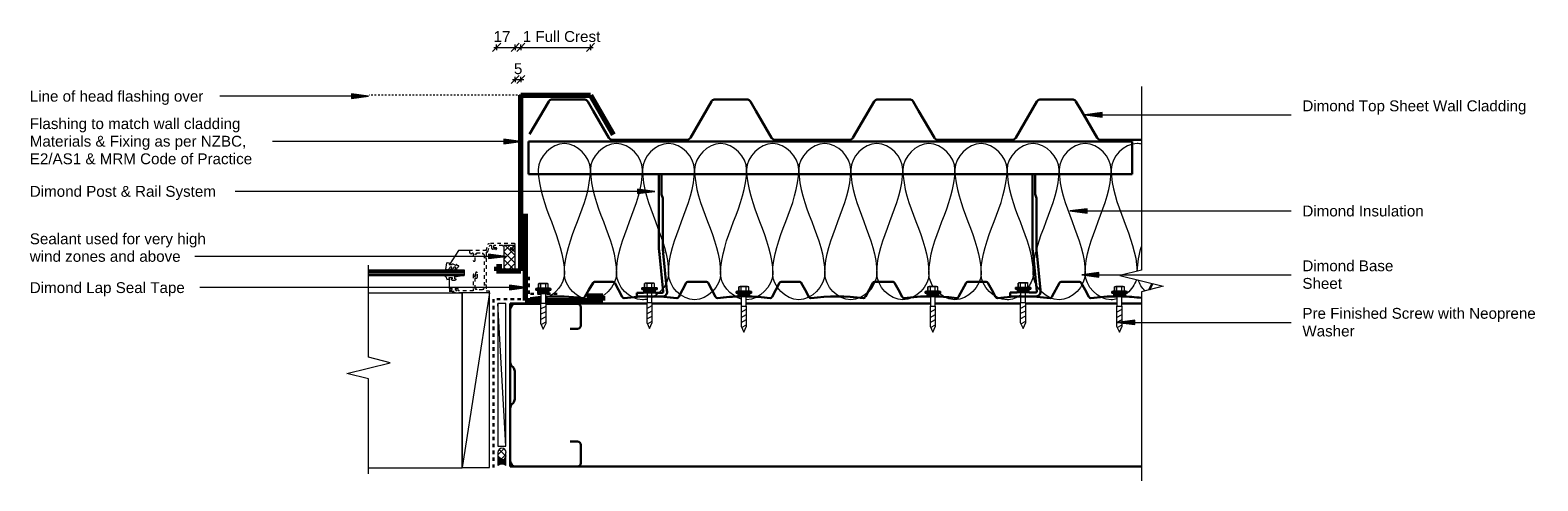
# Model space of a CAD drawing. Header units: millimetres. Extents: x -7394 to -6005, y 3226 to 3641.
import ezdxf

# ---------------------------------------------------------------- set-up
doc = ezdxf.new("R2010")
doc.units = ezdxf.units.MM
for name, pattern in [('Dash', [6.35, 3.175, -3.175]), ('Dash 1_16_', [3.175, 1.5875, -1.5875]), ('Dash 1_8_', [6.35, 3.175, -3.175])]:
    doc.linetypes.add(name, pattern=pattern)
for name, color, linetype, lineweight in [('A-ANNO-DIMS', 7, 'Continuous', 9), ('A-ANNO-DIMS-5', 7, 'Continuous', 9), ('A-DETL', 7, 'Continuous', 18), ('A-DETL-GENF', 7, 'Continuous', 9), ('A-DETL-GENF-HDLN', 7, 'Dash 1_8_', 9), ('A-DETL-THIN', 7, 'Continuous', 9), ('G-ANNO-TEXT', 7, 'Continuous', 9)]:
    doc.layers.add(name, color=color, linetype=linetype, lineweight=lineweight)
doc.layers.add('A-DETL-HDLN', color=7, linetype='Dash 1_16_', lineweight=9, true_color=0x3e3e3e)
doc.styles.add('Arial', font='arial.ttf', dxfattribs={"height": 10})
doc.dimstyles.new('New_ARIAL_2', dxfattribs={"dimscale": 304.8, "dimtxt": 10.202594, "dimasz": 0.024606, "dimexe": 0.008202, "dimexo": 0.0625, "dimgap": 0.00651, "dimtad": 1, "dimdec": 0, "dimzin": 0, "dimdsep": 46, "dimtxsty": 'Arial', "dimblk1": 'OBLIQUE', "dimblk2": 'OBLIQUE', "dimsah": 1, "dimcen": 0.09, "dimdle": 0.008202, "dimazin": 0, "dimtfac": 1, "dimtdec": 4, "dimtix": 1, "dimtmove": 2, "dimatfit": 3, "dimfxl": 0.008202, "dimfxlon": 1, "dimtvp": 1, "dimtolj": 1, "dimtzin": 0, "dimarcsym": 2})
doc.dimstyles.new('New_ARIAL_2_1', dxfattribs={"dimscale": 304.8, "dimtxt": 10.202594, "dimasz": 0.024606, "dimexe": 0.008202, "dimexo": 0.0625, "dimgap": 0.00651, "dimtad": 1, "dimdec": 0, "dimzin": 0, "dimdsep": 46, "dimtxsty": 'Arial', "dimblk1": 'OBLIQUE', "dimblk2": 'OBLIQUE', "dimsah": 1, "dimcen": 0.09, "dimdle": 0.008202, "dimazin": 0, "dimtfac": 1, "dimtdec": 4, "dimtix": 1, "dimtmove": 0, "dimatfit": 3, "dimfxl": 0.008202, "dimfxlon": 1, "dimtvp": 1, "dimtolj": 1, "dimtzin": 0, "dimarcsym": 2})

# ---------------------------------------------------------------- blocks, each defined once
blk = doc.blocks.new('Dimond AshGrid Post _ Rail Base 2 - Dimond AshGrid Post _ Rail Base 2-2126120-ASC - Window _ Door Jamb')
at = {"layer": 'A-DETL-GENF', "lineweight": 30}
for p, q in [((278.1, 30), (-278.1, 30)), ((-278.1, 30), (-278.1, 0)), ((278.1, 0), (278.1, 30)), ((-278.1, 0), (278.1, 0))]:
    blk.add_line(p, q, dxfattribs=at)
blk = doc.blocks.new('Steel Structure - Steel Structure-2053895-ASC - Window _ Door Jamb')
at = {"layer": 'A-DETL-GENF', "lineweight": 30}
for p, q in [((349.7, 150.4), (-232.1, 150.4)), ((349.7, 0), (349.7, 150.4)), ((-232.1, 0), (-213.9, 0)), ((-209.4, 0), (-125.4, 0)), ((-120.3, 0), (-41.9, 0)), ((-37.4, 0), (132.3, 0)), ((136.8, 0), (218.8, 0)), ((223.9, 0), (316.8, 0)), ((321.9, 0), (349.7, 0))]:
    blk.add_line(p, q, dxfattribs=at)
blk = doc.blocks.new('dmd_sealant - Use sealant for very high wind zones _ above-2055678-ASC - Window _ Door Jamb')
at = {"layer": 'A-DETL-GENF'}
h = blk.add_hatch(dxfattribs=at)
h.set_pattern_fill('FP_1', color=256, style=0, pattern_type=2)
h.set_pattern_definition([(135, (3442.919, 6957.847), (-3.535534, -3.535534), []), (225, (3442.919, 6957.847), (3.535534, -3.535534), [])])
h.paths.add_polyline_path([(23.3, 10.5), (0, 10.5), (0, 0), (23.3, 0)])
for p, q in [((23.3, 10.5), (0, 10.5)), ((0, 10.5), (0, 0)), ((0, 0), (23.3, 0)), ((23.3, 0), (23.3, 10.5))]:
    blk.add_line(p, q, dxfattribs=at)
blk = doc.blocks.new('window head1 - Window-1971279-ASC - Window _ Door Jamb')
at = {"layer": 'A-DETL-GENF'}
for p, q in [((0, 5), (0, -5.5)), ((18, -88.2), (18, 0)), ((18, 0), (23, 0)), ((19.3, -88.2), (19.3, 0)), ((20.5, -88.2), (20.5, 0)), ((21.8, -88.2), (21.8, 0)), ((23, -88.2), (23, 0)), ((0, -5.5), (13, -13.8)), ((12.3, -10.7), (13.5, -8.1)), ((13, -11.1), (12.5, -11.1)), ((13, -14), (13, -11.1)), ((13.1, -7.3), (14.1, -5.4)), ((13.5, -7.6), (13.3, -7.6)), ((13.5, -8.1), (13.5, -7.6)), ((15.4, -8.2), (15.4, -9.3)), ((15.4, -11.8), (15.4, -12.8)), ((17.9, -8.6), (17.8, -8.8)), ((23, -3.7), (23, -9.2)), ((23, -10.9), (23, -17.7)), ((24, -7.1), (23.5, -3.7)), ((24, -8.6), (24, -7.1)), ((26.3, -8.6), (24, -8.6)), ((25, -14), (25, -11.1)), ((25, -11.1), (26.3, -11.1)), ((35, -13.8), (25, -13.8)), ((26.5, -7.8), (26.3, -8.6)), ((26.3, -11.1), (26.5, -11.9)), ((11.3, -15.7), (11.5, -14)), ((11.5, -14), (13, -14)), ((17.7, -17), (11.5, -16)), ((18, -15.4), (18, -16.7)), ((23.5, -17.9), (24, -16.9)), ((24, -16.9), (26.5, -16.2)), ((26.6, -14), (25, -14)), ((26.7, -16), (26.6, -14))]:
    blk.add_line(p, q, dxfattribs=at)
for centre, radius, start, end in [((12.5, -10.9), 0.25, 154.9887, 270), ((13.3, -7.4), 0.237, 150, 270), ((14.6, -5.6), 0.5, 94.1353, 150), ((14.5, -6.1), 1, 17.9896, 87.0762), ((15.9, -5.7), 0.5, 197.9896, 245.1783), ((15.7, -8.2), 0.25, 80.2777, 180), ((15.9, -9.3), 0.5, 180, 245.0139), ((15.7, -11.8), 0.25, 73.9287, 180), ((15.9, -12.8), 0.5, 180, 249.6624), ((13.5, -11), 5.31, 31.3004, 65.1783), ((15.2, -11), 3.16, 45.3449, 80.2777), ((13.3, -15), 5.78, 34.6836, 65.0139), ((14.6, -15.6), 4.19, 46.108, 73.9287), ((14.3, -17.2), 4.21, 27.389, 69.6624), ((17.6, -8.6), 0.25, 225.3449, 319.2069), ((17.6, -12.3), 0.3, 247.1936, 327), ((17.6, -8.3), 0.444, 319.2069, 32.7008), ((17.3, -12), 0.682, 327, 36.9849), ((23.3, -3.7), 0.25, 8.3736, 180), ((26.8, -7.8), 0.25, 28.0725, 162.412), ((26.8, -11.8), 0.25, 197.588, 331.9275), ((23, -9.8), 4.5, 331.9275, 28.0725), ((11.6, -15.8), 0.25, 175, 261.0461), ((17.8, -16.7), 0.25, 261.0461, 0), ((17.5, -15.4), 0.5, 0, 29.1704), ((23.3, -17.7), 0.25, 180, 330), ((26.5, -16), 0.25, 285, 4.7419)]:
    blk.add_arc(centre, radius, start, end, dxfattribs=at)
at = {"layer": 'A-DETL-GENF-HDLN'}
for p, q in [((-6.2, 46.3), (-6.2, 23)), ((0.1, 46.9), (-5.6, 46.9)), ((-2.5, 45), (-4.5, 45)), ((-4.5, 45), (-4.5, 36.9)), ((-2.5, 43.1), (-2.5, 45)), ((0.1, 45.4), (-1, 45.4)), ((-1, 43.1), (-1, 45.4)), ((-4.5, 35.3), (-4.5, 27.2)), ((-2.5, 29.1), (-2.5, 27.2)), ((-1, 29.1), (-1, 26.1)), ((0, 20.2), (-5.5, 21.6)), ((-2.5, 27.2), (-4.5, 27.2)), ((-4.5, 24.9), (-4.5, 23.7)), ((-1.7, 25.4), (-4, 25.4)), ((1, 21.6), (-3.7, 22.9)), ((0, 20.2), (0, 5)), ((2, 20.2), (6.2, 20.2)), ((2.4, 11.4), (2.4, 16.6)), ((2.4, 16.6), (3.3, 16.6)), ((3.3, 16.6), (3.3, 17.5)), ((3.9, 18.2), (35.1, 18.2)), ((6.8, 19.6), (6.2, 20.2)), ((7.4, 20.2), (6.8, 19.6)), ((7.4, 20.2), (31.2, 20.2)), ((31.8, 19.6), (31.2, 20.2)), ((32.4, 20.2), (31.8, 19.6)), ((32.4, 20.2), (37.5, 20.2)), ((35.7, 16.7), (35.7, 17.7)), ((36.5, 16.7), (35.7, 16.7)), ((36.5, 16.7), (36.5, 11.4)), ((39, 23.2), (37.5, 23.2)), ((37.5, 23.2), (37.5, 20.2)), ((2, 5), (0, 5)), ((2.9, 5.8), (2, 5)), ((3.3, 11.4), (2.4, 11.4)), ((3, 6.5), (2.4, 7.4)), ((2.9, 8.2), (9.6, 8.2)), ((3.3, 10.4), (3.3, 11.4)), ((9.6, 9.9), (4, 9.9)), ((25, 12), (20.8, 12)), ((23.7, 10.5), (20.8, 10.5)), ((23.7, 9), (22.4, 9)), ((22.4, 8.2), (37.3, 8.2)), ((25.6, 10.4), (25.6, 11.6)), ((35.1, 9.9), (26.2, 9.9)), ((36.5, 11.4), (35.7, 11.4)), ((35.7, 11.4), (35.7, 10.4)), ((37.3, 8.2), (37.3, -5.8)), ((37.3, -5.8), (35, -5.8)), ((35, -5.8), (35, -7.9)), ((35, -11.8), (35, -13.8)), ((35, -13.8), (39, -13.8)), ((36.3, -7.1), (36.3, -7.9)), ((37.5, -7.1), (36.3, -7.1)), ((36.3, -12.6), (36.3, -11.8)), ((36.3, -12.6), (37.5, -12.6)), ((37.5, -12.6), (37.5, -7.1)), ((39, -1.8), (39, -13.8))]:
    blk.add_line(p, q, dxfattribs=at)
for centre, radius, start, end in [((-5.6, 46.3), 0.571, 85.2881, 174.7119), ((-1.7, 43.1), 0.75, 180, 360), ((0.1, 46.1), 0.75, 270, 90), ((-5.1, 36.1), 1.01, 307.0865, 52.9135), ((-1.7, 29.1), 0.75, 0, 180), ((-3.8, 23.3), 2.37, 185.7767, 224.2233), ((-3.9, 24.8), 0.554, 94.6098, 185.3902), ((-2.6, 24.7), 2.12, 209.6004, 240.3996), ((-1.7, 26.1), 0.712, 270, 0), ((0.8, 21), 0.715, 350.5905, 79.4095), ((2.1, 20.7), 0.598, 170.5905, 267.4095), ((4, 17.4), 0.767, 82.9583, 171.0417), ((35, 17.4), 0.754, 26.6416, 95.3584), ((3, 7.6), 0.552, 98.5416, 201.4584), ((2.4, 6.2), 0.649, 317.7069, 27.7069), ((4.1, 10.7), 0.883, 200.8013, 273.1987), ((8.9, 9), 1.09, 309.0148, 50.9852), ((20.8, 11.2), 0.75, 90, 270), ((22.4, 8.6), 0.4, 90, 270), ((23.1, 9.7), 0.901, 303.6901, 56.3099), ((24.9, 11.2), 0.728, 26.6113, 94.1156), ((26.1, 10.4), 0.59, 186.6433, 273.3567), ((35.1, 10.5), 0.642, 270.4843, 349.5157), ((35.6, -7.9), 0.625, 180, 360), ((35.6, -11.8), 0.625, 0, 180)]:
    blk.add_arc(centre, radius, start, end, dxfattribs=at)
blk = doc.blocks.new('HP_WProof - PEF Rod with Sealant - HP_Wproof - PEF Rod With Sealant-2054289-ASC - Window _ Door Jamb')
at = {"layer": 'A-DETL-GENF'}
blk.add_hatch(color=256, dxfattribs=at).paths.add_polyline_path([(0, 19.2), (0, 10.2), (0.1, 11.1), (0.5, 12), (1.1, 12.8), (1.9, 13.4), (2.8, 13.8), (3.7, 13.9), (4.8, 13.7), (5.7, 13.3), (6.4, 12.8), (7, 12), (7.4, 11.1), (7.5, 10.2), (7.5, 19.2), (6.1, 18.4), (4.5, 18), (2.9, 18), (1.4, 18.4), (0.1, 19.1)])
h = blk.add_hatch(dxfattribs=at)
h.set_pattern_fill('FP_2', color=256, style=0, pattern_type=2)
h.set_pattern_definition([(225, (-6955.771, 3259.367), (3.535534, -3.535534), []), (315, (-6955.771, 3259.367), (3.535534, 3.535534), [])])
h.paths.add_polyline_path([(3.7, 13.8), (2.8, 13.7), (1.9, 13.3), (1.1, 12.8), (0.5, 12), (0.1, 11.1), (0, 10.1), (0, 7.1), (0.1, 6.1), (0.5, 5.2), (1.1, 4.5), (1.9, 3.9), (2.8, 3.5), (3.7, 3.4), (4.7, 3.5), (5.6, 3.9), (6.4, 4.5), (7, 5.2), (7.4, 6.1), (7.5, 7.1), (7.5, 10.1), (7.4, 11.1), (7, 12), (6.4, 12.8), (5.6, 13.3), (4.7, 13.7)])
for p, q in [((0, 19.2), (0, 10.2)), ((7.5, 10.2), (7.5, 19.2)), ((0, 10.1), (0, 7.1)), ((7.5, 7.1), (7.5, 10.1))]:
    blk.add_line(p, q, dxfattribs=at)
for centre, radius, start, end in [((3.7, 24.3), 6.34, 233.8509, 306.1491), ((3.7, 10.1), 3.74, 360, 180), ((3.7, 7.1), 3.74, 180, 360)]:
    blk.add_arc(centre, radius, start, end, dxfattribs=at)
blk = doc.blocks.new('Packer _Adjustable_1 - Packer _Adjustable_-2054343-ASC - Window _ Door Jamb')
at = {"layer": 'A-DETL-GENF'}
for p, q in [((83, 22.7), (75.6, 22.7)), ((75.6, 22.7), (75.6, -109)), ((75.6, 22.7), (83, -109)), ((83, -109), (83, 22.7)), ((75.6, -109), (83, -109))]:
    blk.add_line(p, q, dxfattribs=at)
blk = doc.blocks.new('DHS_purlins_150 - Dimond hi-span steel purlin _specify size_-1449125-ASC - Window _ Door Jamb')
at = {"layer": 'A-DETL-GENF', "lineweight": 30}
for p, q in [((0, 96.1), (0, 145)), ((5, 150), (27.8, 150)), ((32.9, 150), (62, 150)), ((65, 147), (65, 130)), ((62, 127), (55, 127)), ((2.5, 91.5), (1.5, 92.5)), ((4, 62.1), (4, 87.9)), ((1.5, 57.5), (2.5, 58.5)), ((0, 5), (0, 53.9)), ((55, 23), (62, 23)), ((65, 20), (65, 3)), ((62, 0), (5, 0))]:
    blk.add_line(p, q, dxfattribs=at)
for centre, radius, start, end in [((5, 145), 5, 90, 180), ((62, 147), 3, 0, 90), ((62, 130), 3, 270, 0), ((5, 96.1), 5, 180, 225), ((-1, 87.9), 5, 360, 45), ((5, 53.9), 5, 135, 180), ((-1, 62.1), 5, 315, 0), ((62, 20), 3, 360, 90), ((5, 5), 5, 180, 270), ((62, 3), 3, 270, 0)]:
    blk.add_arc(centre, radius, start, end, dxfattribs=at)
blk = doc.blocks.new('Dimond AshGrid Section Post _ Rail System - Dimond AshGrid Section Post _ Rail System-1987204-ASC - Window _ Door Jamb')
at = {"layer": 'A-DETL-GENF', "lineweight": 30}
for p, q in [((8.7, 112.7), (8.7, 43)), ((8.7, 112.7), (11, 112.7)), ((11, 94.2), (11, 112.7)), ((12.3, 90.6), (11, 94.2)), ((12.3, 43), (12.3, 90.6)), ((9.3, 39.1), (12.6, 4.6)), ((16, 5.6), (12.7, 40.1)), ((-5.5, 3.5), (-11.8, 3.5)), ((-11.8, 3.5), (-11.8, 0)), ((-11.8, 0), (-2.3, 0)), ((2.2, 0), (11.8, 0)), ((11.8, 3.5), (5.5, 3.5))]:
    blk.add_line(p, q, dxfattribs=at)
for centre, radius, start, end in [((22, 43), 13.2, 180, 197), ((22, 43), 9.64, 180, 197), ((11.8, 4.4), 4.36, 270, 17), ((11.8, 4.4), 0.816, 270, 17)]:
    blk.add_arc(centre, radius, start, end, dxfattribs=at)
blk = doc.blocks.new('bb900 - Dimond Brownbuilt 900 roofing _specify thickness and coating_-1921988-ASC - Window _ Door Jamb')
at = {"layer": 'A-DETL-GENF', "lineweight": 30}
for p, q in [((94.5, 0), (132.4, 0)), ((213.6, 0), (282.4, 0)), ((363.6, 0), (432.4, 0)), ((513.5, 0), (582.3, 0)), ((135.5, -1.9), (150, -26.8)), ((191, -35.4), (210.5, -1.9)), ((285.5, -1.9), (300, -26.8)), ((341, -35.4), (360.5, -1.9)), ((435.5, -1.9), (449.9, -26.8)), ((490.9, -35.4), (510.4, -1.9)), ((585.4, -1.9), (599.9, -26.8)), ((150, -26.8), (155, -35.4)), ((300, -26.8), (305, -35.4)), ((449.9, -26.8), (455, -35.4)), ((157.6, -37), (188.4, -37)), ((307.6, -37), (338.4, -37)), ((457.5, -37), (488.4, -37))]:
    blk.add_line(p, q, dxfattribs=at)
for centre, radius, start, end in [((132.4, -3.5), 3.5, 27.7904, 90), ((213.6, -3.5), 3.5, 90, 152.2096), ((282.4, -3.5), 3.5, 27.7904, 90), ((363.6, -3.5), 3.5, 90, 152.2096), ((432.4, -3.5), 3.5, 27.7904, 90), ((513.5, -3.5), 3.5, 90, 152.2096), ((582.3, -3.5), 3.5, 27.7904, 90), ((157.7, -34), 3, 207.8105, 268.4596), ((188.3, -34), 3, 271.5404, 332.1895), ((307.6, -34), 3, 207.8105, 268.4596), ((338.3, -34), 3, 271.5404, 332.1895), ((457.6, -34), 3, 207.8105, 268.4596), ((488.3, -34), 3, 271.5404, 332.1895)]:
    blk.add_arc(centre, radius, start, end, dxfattribs=at)
blk = doc.blocks.new('Break Line_dimond - Break Line_dimond-2063630-ASC - Window _ Door Jamb')
at = {"layer": 'A-DETL-GENF'}
for p, q in [((-10, 0), (-5, 20)), ((-5, 20), (0, 0)), ((-97.5, 0), (-10, 0)), ((0, 0), (5, -20)), ((5, -20), (10, 0)), ((10, 0), (94.9, 0))]:
    blk.add_line(p, q, dxfattribs=at)
blk = doc.blocks.new('dmd _timber liner1 - window head-2063565-ASC - Window _ Door Jamb')
at = {"layer": 'A-DETL-GENF'}
for p, q in [((12.5, 80.6), (-12.5, 80.6)), ((-12.5, 80.6), (-12.5, 74.5)), ((-12.5, -80.6), (12.5, 80.6)), ((-12.5, 74.5), (-12.5, -80.6)), ((12.5, -80.6), (12.5, 80.6)), ((-12.5, -80.6), (12.5, -80.6))]:
    blk.add_line(p, q, dxfattribs=at)
blk = doc.blocks.new('Detail-Screws-12Gx45mmTek screw 30mm1 - Prefinished screw with neoprene washer-2084777-ASC - Window _ Door Jamb')
at = {"layer": 'A-DETL-GENF'}
blk.add_hatch(color=256, dxfattribs=at).paths.add_polyline_path([(5.5, 0), (5.5, 3), (-5.5, 3), (-5.5, 0), (0.2, 0)])
for p, q in [((-4.5, 5), (-7, 4.5)), ((-7, 4.5), (-4.5, 5)), ((-7, 4.5), (-7, 3)), ((-7, 3), (-7, 4.5)), ((-7, 4.5), (7, 4.5)), ((-7, 3), (-5.5, 3)), ((-5.5, 3), (-7, 3)), ((5.5, 3), (-5.5, 3)), ((-5.5, 3), (-5.5, 0)), ((-5.5, 0), (5.5, 0)), ((-4.5, 8.7), (-4.5, 5)), ((-4.5, 5), (-4.5, 8.7)), ((-4.5, 5), (4.5, 5)), ((3.4, 9), (-3.4, 9)), ((-3.4, 9), (3.4, 9)), ((-2.3, 0), (-2.3, -8.9)), ((-2.3, 5), (-2.3, 8.7)), ((2.2, 5), (2.2, 8.7)), ((2.2, -8.9), (2.2, 0)), ((4.5, 5), (4.5, 8.7)), ((4.5, 5), (4.5, 8.7)), ((7, 4.5), (4.5, 5)), ((7, 4.5), (4.5, 5)), ((5.5, 3), (7, 3)), ((7, 3), (5.5, 3)), ((5.5, 0), (5.5, 3)), ((7, 3), (7, 4.5)), ((7, 4.5), (7, 3)), ((-2.3, -8.9), (-2.6, -8.9)), ((-2.6, -8.9), (-2.6, -27.4)), ((-2.6, -14.4), (2.5, -11.8)), ((-2.3, -8.9), (2.2, -8.9)), ((2.5, -8.9), (2.2, -8.9)), ((2.5, -27.4), (2.5, -8.9)), ((-2.6, -19.3), (2.5, -16.6)), ((-2.6, -24.1), (2.5, -21.4)), ((-2.6, -27.4), (0, -32.9)), ((-2, -28.6), (2.5, -26.2)), ((0, -32.9), (2.5, -27.4))]:
    blk.add_line(p, q, dxfattribs=at)
for centre, radius, start, end in [((-3.4, 6.9), 2.13, 90, 121.8908), ((-3.4, 6.9), 2.13, 58.1092, 121.8908), ((0, 1), 8.04, 73.7398, 106.2602), ((3.4, 6.9), 2.13, 58.1092, 121.8908), ((3.4, 6.9), 2.13, 58.1092, 90)]:
    blk.add_arc(centre, radius, start, end, dxfattribs=at)
blk = doc.blocks.new('Detail-Screws-12Gx45mmTek screw 30mm1 - Prefinished screw with neoprene washer-2084816-ASC - Window _ Door Jamb')
at = {"layer": 'A-DETL-GENF'}
blk.add_hatch(color=256, dxfattribs=at).paths.add_polyline_path([(-5.5, 0), (5.5, 0), (5.5, 3), (-5.5, 3)])
for p, q in [((-4.5, 5), (-7, 4.5)), ((-7, 4.5), (-4.5, 5)), ((-7, 4.5), (-7, 3)), ((-7, 3), (-7, 4.5)), ((-7, 4.5), (7, 4.5)), ((-7, 3), (-5.5, 3)), ((-5.5, 3), (-7, 3)), ((5.5, 3), (-5.5, 3)), ((-5.5, 3), (-5.5, 0)), ((-5.5, 0), (5.5, 0)), ((-4.5, 8.7), (-4.5, 5)), ((-4.5, 5), (-4.5, 8.7)), ((-4.5, 5), (4.5, 5)), ((3.4, 9), (-3.4, 9)), ((-3.4, 9), (3.4, 9)), ((-2.3, 0), (-2.3, -9.1)), ((-2.3, 5), (-2.3, 8.7)), ((2.2, 5), (2.2, 8.7)), ((2.2, -9.1), (2.2, 0)), ((4.5, 5), (4.5, 8.7)), ((4.5, 5), (4.5, 8.7)), ((7, 4.5), (4.5, 5)), ((7, 4.5), (4.5, 5)), ((5.5, 3), (7, 3)), ((7, 3), (5.5, 3)), ((5.5, 0), (5.5, 3)), ((7, 3), (7, 4.5)), ((7, 4.5), (7, 3)), ((-2.3, -9.1), (-2.6, -9.1)), ((-2.6, -9.1), (-2.6, -27.6)), ((-2.6, -14.7), (2.5, -12)), ((-2.3, -9.1), (2.2, -9.1)), ((2.5, -9.1), (2.2, -9.1)), ((2.5, -27.6), (2.5, -9.1)), ((-2.6, -19.5), (2.5, -16.8)), ((-2.6, -24.3), (2.5, -21.6)), ((-2.6, -27.6), (0, -33.1)), ((-2, -28.8), (2.5, -26.4)), ((0, -33.1), (2.5, -27.6))]:
    blk.add_line(p, q, dxfattribs=at)
for centre, radius, start, end in [((-3.4, 6.9), 2.13, 90, 121.8908), ((-3.4, 6.9), 2.13, 58.1092, 121.8908), ((0, 1), 8.04, 73.7398, 106.2602), ((3.4, 6.9), 2.13, 58.1092, 121.8908), ((3.4, 6.9), 2.13, 58.1092, 90)]:
    blk.add_arc(centre, radius, start, end, dxfattribs=at)
blk = doc.blocks.new('dimondclad rib50 - Dimondclad Rib50 Cladding _specify thickness and coating_-2114538-ASC - Window _ Door Jamb')
at = {"layer": 'A-DETL-GENF', "lineweight": 30}
for p, q in [((81, 0), (64, 0)), ((167, 0), (150, 0)), ((253, 0), (236, 0)), ((339, 0), (322, 0)), ((425, 0), (408, 0)), ((3.5, -13.9), (0, -7.4)), ((62.5, -0.9), (55.5, -13.9)), ((86, -7.4), (82.5, -0.9)), ((89.5, -13.9), (86, -7.4)), ((148.5, -0.9), (141.5, -13.9)), ((172, -7.4), (168.5, -0.9)), ((175.5, -13.9), (172, -7.4)), ((234.5, -0.9), (227.5, -13.9)), ((258, -7.4), (254.5, -0.9)), ((261.5, -13.9), (258, -7.4)), ((320.5, -0.9), (313.5, -13.9)), ((344, -7.4), (340.5, -0.9)), ((347.5, -13.9), (344, -7.4)), ((406.5, -0.9), (399.5, -13.9)), ((430, -7.4), (426.5, -0.9)), ((433.5, -13.9), (430, -7.4)), ((492.2, -1.5), (489.1, -7.3))]:
    blk.add_line(p, q, dxfattribs=at)
for centre, radius, start, end in [((64, -1.7), 1.72, 90, 152.2096), ((81, -1.7), 1.72, 27.7904, 90), ((150, -1.7), 1.72, 90, 152.2096), ((167, -1.7), 1.72, 27.7904, 90), ((236, -1.7), 1.72, 90, 152.2096), ((253, -1.7), 1.72, 27.7904, 90), ((322, -1.7), 1.72, 90, 152.2096), ((339, -1.7), 1.72, 27.7904, 90), ((408, -1.7), 1.72, 90, 152.2096), ((425, -1.7), 1.72, 27.7904, 90), ((29.5, -199), 185.6, 82.5, 97.5), ((115.5, -199), 185.6, 90.6948, 97.5), ((115.5, -199), 185.6, 82.5, 89.3052), ((201.5, -199), 185.6, 82.5, 97.5), ((287.5, -199), 185.6, 90, 97.5), ((287.5, -199), 185.6, 82.5, 88.6103), ((373.5, -199), 185.6, 82.5, 97.5), ((459.5, -199), 185.6, 90, 97.5), ((459.5, -199), 185.6, 82.9869, 88.6103), ((5.3, -13), 2.01, 207.7904, 270), ((53.7, -13), 2.01, 270, 332.2096), ((91.3, -13), 2.01, 207.7904, 270), ((139.7, -13), 2.01, 270, 332.2096), ((177.3, -13), 2.01, 207.7904, 270), ((225.7, -13), 2.01, 270, 332.2096), ((263.3, -13), 2.01, 207.7904, 270), ((311.7, -13), 2.01, 270, 332.2096), ((349.3, -13), 2.01, 207.7904, 270), ((397.7, -13), 2.01, 270, 332.2096), ((435.3, -13), 2.01, 207.7904, 270)]:
    blk.add_arc(centre, radius, start, end, dxfattribs=at)
blk = doc.blocks.new('Break Line_dimond - Break Line_dimond-2126204-ASC - Window _ Door Jamb')
at = {"layer": 'A-DETL-GENF'}
for p, q in [((5, 20), (0, 0)), ((10, 0), (5, 20)), ((-10, 0), (-184.3, 0)), ((-5, -20), (-10, 0)), ((0, 0), (-5, -20)), ((179.1, 0), (10, 0))]:
    blk.add_line(p, q, dxfattribs=at)
blk = doc.blocks.new('DIMBLOCK1-ASC - Window _ Door Jamb')
at = {"layer": 'A-ANNO-DIMS-5'}
for p, q in [((-6964.4, 3625.5), (-6960.7, 3629.3)), ((-6964.4, 3625.5), (-6964.4, 3628)), ((-6947.4, 3625.5), (-6943.6, 3629.3)), ((-6947.4, 3625.5), (-6947.4, 3628)), ((-6964.4, 3625.5), (-6968.2, 3621.8)), ((-6966.9, 3625.5), (-6944.9, 3625.5)), ((-6964.4, 3625.5), (-6964.4, 3623)), ((-6947.4, 3625.5), (-6951.1, 3621.8)), ((-6947.4, 3625.5), (-6947.4, 3623))]:
    blk.add_line(p, q, dxfattribs=at)
at = {"layer": 'A-ANNO-DIMS-5', "color": 0, "insert": (-6967.2, 3640.5), "char_height": 10, "width": 18.459, "attachment_point": 1, "line_spacing_factor": 0.941778, "style": 'Arial'}
blk.add_mtext('17', dxfattribs=at)
blk = doc.blocks.new('_Oblique')
at = {"color": 0, "linetype": 'ByBlock', "lineweight": -2}
blk.add_line((-0.5, -0.5), (0.5, 0.5), dxfattribs=at)
blk = doc.blocks.new('DIMBLOCK2-ASC - Window _ Door Jamb')
at = {"layer": 'A-ANNO-DIMS-5'}
for p, q in [((-6947.4, 3595.8), (-6943.6, 3599.6)), ((-6942, 3595.8), (-6938.3, 3599.6)), ((-6947.4, 3595.8), (-6951.1, 3592.1)), ((-6949.9, 3595.8), (-6939.5, 3595.8)), ((-6947.4, 3595.8), (-6947.4, 3598.3)), ((-6947.4, 3595.8), (-6947.4, 3593.3)), ((-6942, 3595.8), (-6945.8, 3592.1)), ((-6942, 3595.8), (-6942, 3598.3)), ((-6942, 3595.8), (-6942, 3593.3))]:
    blk.add_line(p, q, dxfattribs=at)
at = {"layer": 'A-ANNO-DIMS-5', "color": 0, "insert": (-6948.5, 3610.8), "char_height": 10, "width": 9.229, "attachment_point": 1, "line_spacing_factor": 0.941778, "style": 'Arial'}
blk.add_mtext('5', dxfattribs=at)
blk = doc.blocks.new('DIMBLOCK3-ASC - Window _ Door Jamb')
at = {"layer": 'A-ANNO-DIMS-5'}
for p, q in [((-6942, 3625.5), (-6938.3, 3629.3)), ((-6942, 3625.5), (-6942, 3628)), ((-6877.9, 3625.5), (-6874.1, 3629.3)), ((-6877.9, 3625.5), (-6877.9, 3628)), ((-6942, 3625.5), (-6945.8, 3621.8)), ((-6944.5, 3625.5), (-6875.4, 3625.5)), ((-6942, 3625.5), (-6942, 3623)), ((-6877.9, 3625.5), (-6881.6, 3621.8)), ((-6877.9, 3625.5), (-6877.9, 3623))]:
    blk.add_line(p, q, dxfattribs=at)
at = {"layer": 'A-ANNO-DIMS-5', "color": 0, "insert": (-6940.3, 3640.5), "char_height": 10, "width": 85.702, "attachment_point": 1, "line_spacing_factor": 0.941778, "style": 'Arial'}
blk.add_mtext('1 Full Crest', dxfattribs=at)

msp = doc.modelspace()

# ---------------------------------------------------------------- hatches: boundary and pattern name
at = {"layer": 'G-ANNO-TEXT'}
for points in [[(-7082.5, 3580.5), (-7098.3, 3582.6), (-7098.3, 3578.4)], [(-6422.1, 3563.3), (-6406.3, 3561.2), (-6406.3, 3565.4)], [(-6942, 3538.8), (-6957.9, 3540.9), (-6957.9, 3536.7)], [(-6818.7, 3492.8), (-6834.6, 3494.9), (-6834.6, 3490.7)], [(-6436, 3474.7), (-6420.1, 3472.6), (-6420.1, 3476.8)], [(-6956, 3432.9), (-6971.9, 3435), (-6971.9, 3430.8)], [(-6936.8, 3404.1), (-6952.6, 3406.2), (-6952.6, 3402)], [(-6425.2, 3415.9), (-6409.4, 3413.8), (-6409.4, 3418)], [(-6392.1, 3372), (-6376.2, 3370), (-6376.2, 3374.1)]]:
    msp.add_hatch(color=256, dxfattribs=at).paths.add_polyline_path(points)

# ---------------------------------------------------------------- linework, layer by layer
at = {"layer": 'A-DETL', "lineweight": 70}
for p, q in [((-6942, 3581.3), (-6877.9, 3581.3)), ((-6942, 3419.6), (-6942, 3581.3)), ((-6877.9, 3581.3), (-6856.9, 3545.3)), ((-6938, 3472.1), (-6938, 3392.1)), ((-6964.4, 3423.2), (-6964.4, 3419.6)), ((-6959.7, 3423.2), (-6964.4, 3423.2)), ((-6964.4, 3419.6), (-6942, 3419.6)), ((-6938, 3392.1), (-6923.7, 3392.1)), ((-6919.2, 3392.1), (-6866.4, 3392.1)), ((-6866.4, 3396.3), (-6881.4, 3396.3)), ((-6866.4, 3392.1), (-6866.4, 3396.3))]:
    msp.add_line(p, q, dxfattribs=at)
at = {"layer": 'A-DETL', "lineweight": 30}
for p, q in [((-6916.4, 3575.7), (-6934, 3545.5)), ((-6883, 3577.3), (-6913.9, 3577.3)), ((-6875.4, 3567.1), (-6880.5, 3575.7)), ((-6875.6, 3408.5), (-6879.3, 3402.1)), ((-6857.2, 3409.4), (-6874.1, 3409.4)), ((-6852.1, 3402), (-6855.6, 3408.5)), ((-6879.3, 3402.1), (-6883.2, 3395.5))]:
    msp.add_line(p, q, dxfattribs=at)
at = {"layer": 'A-DETL', "linetype": 'Dash', "lineweight": 30}
for p, q in [((-6934.6, 3398.3), (-6934.6, 3416.7)), ((-6967.2, 3393.6), (-6967.2, 3238.4)), ((-6942, 3393.6), (-6967.2, 3393.6)), ((-6923.7, 3398.3), (-6934.6, 3398.3)), ((-6908.5, 3398.3), (-6919.2, 3398.3))]:
    msp.add_line(p, q, dxfattribs=at)
at = {"layer": 'A-DETL', "lineweight": 30}
for centre, radius, start, end in [((-6913.8, 3574.3), 3, 91.5404, 152.1895), ((-6883.1, 3574.3), 3, 27.8105, 88.4596), ((-6857.9, 3543.8), 3.5, 207.7904, 270), ((-6874.1, 3407.7), 1.72, 90, 152.2096), ((-6857.2, 3407.7), 1.72, 27.7904, 90), ((-6909.2, 3210.4), 185.6, 94.4794, 97.5), ((-6909.2, 3210.4), 185.6, 82.5, 93.0844), ((-6885, 3396.4), 2.01, 270, 332.2096)]:
    msp.add_arc(centre, radius, start, end, dxfattribs=at)
at = {"layer": 'A-DETL'}
for points in [[(-6878, 3512.9), (-6878, 3524.2), (-6902, 3549.6), (-6926, 3524.2), (-6926, 3512.9)], [(-6830, 3512.9), (-6830, 3524.2), (-6854, 3549.6), (-6878, 3524.2), (-6878, 3512.9)], [(-6782, 3512.9), (-6782, 3524.2), (-6806, 3549.6), (-6830, 3524.2), (-6830, 3512.9)], [(-6734, 3512.9), (-6734, 3524.2), (-6758, 3549.6), (-6782, 3524.2), (-6782, 3512.9)], [(-6686, 3512.9), (-6686, 3524.2), (-6710, 3549.6), (-6734, 3524.2), (-6734, 3512.9)], [(-6638, 3512.9), (-6638, 3524.2), (-6662, 3549.6), (-6686, 3524.2), (-6686, 3512.9)], [(-6590, 3512.9), (-6590, 3524.2), (-6614, 3549.6), (-6638, 3524.2), (-6638, 3512.9)], [(-6542, 3512.9), (-6542, 3524.2), (-6566, 3549.6), (-6590, 3524.2), (-6590, 3512.9)], [(-6494, 3512.9), (-6494, 3524.2), (-6518, 3549.6), (-6542, 3524.2), (-6542, 3512.9)], [(-6446, 3512.9), (-6446, 3524.2), (-6470, 3549.6), (-6494, 3524.2), (-6494, 3512.9)], [(-6398, 3512.9), (-6398, 3524.2), (-6422, 3549.6), (-6446, 3524.2), (-6446, 3512.9)], [(-6926, 3512.9), (-6926, 3479.9), (-6902, 3449.9), (-6902, 3416.9)], [(-6902, 3416.9), (-6902, 3449.9), (-6878, 3479.9), (-6878, 3512.9)], [(-6878, 3512.9), (-6878, 3479.9), (-6854, 3449.9), (-6854, 3416.9)], [(-6854, 3416.9), (-6854, 3449.9), (-6830, 3479.9), (-6830, 3512.9)], [(-6830, 3512.9), (-6830, 3479.9), (-6806, 3449.9), (-6806, 3416.9)], [(-6806, 3416.9), (-6806, 3449.9), (-6782, 3479.9), (-6782, 3512.9)], [(-6782, 3512.9), (-6782, 3479.9), (-6758, 3449.9), (-6758, 3416.9)], [(-6758, 3416.9), (-6758, 3449.9), (-6734, 3479.9), (-6734, 3512.9)], [(-6734, 3512.9), (-6734, 3479.9), (-6710, 3449.9), (-6710, 3416.9)], [(-6710, 3416.9), (-6710, 3449.9), (-6686, 3479.9), (-6686, 3512.9)], [(-6686, 3512.9), (-6686, 3479.9), (-6662, 3449.9), (-6662, 3416.9)], [(-6662, 3416.9), (-6662, 3449.9), (-6638, 3479.9), (-6638, 3512.9)], [(-6638, 3512.9), (-6638, 3479.9), (-6614, 3449.9), (-6614, 3416.9)], [(-6614, 3416.9), (-6614, 3449.9), (-6590, 3479.9), (-6590, 3512.9)], [(-6590, 3512.9), (-6590, 3479.9), (-6566, 3449.9), (-6566, 3416.9)], [(-6566, 3416.9), (-6566, 3449.9), (-6542, 3479.9), (-6542, 3512.9)], [(-6542, 3512.9), (-6542, 3479.9), (-6518, 3449.9), (-6518, 3416.9)], [(-6518, 3416.9), (-6518, 3449.9), (-6494, 3479.9), (-6494, 3512.9)], [(-6494, 3512.9), (-6494, 3479.9), (-6470, 3449.9), (-6470, 3416.9)], [(-6470, 3416.9), (-6470, 3449.9), (-6446, 3479.9), (-6446, 3512.9)], [(-6446, 3512.9), (-6446, 3479.9), (-6422, 3449.9), (-6422, 3416.9)], [(-6422, 3416.9), (-6422, 3449.9), (-6398, 3479.9), (-6398, 3512.9)], [(-6398, 3512.9), (-6398, 3480.7), (-6375.2, 3451.3), (-6374.1, 3419.3)], [(-6374, 3419.4), (-6373.7, 3427), (-6372.2, 3434.5), (-6370.1, 3441.9)], [(-6902, 3416.9), (-6902, 3407.8), (-6910.1, 3397.9), (-6919.2, 3394.3)], [(-6854, 3416.9), (-6854, 3405.6), (-6878, 3380.2), (-6902, 3405.6), (-6902, 3416.9)], [(-6806, 3416.9), (-6806, 3408.4), (-6812.8, 3399.2), (-6821.2, 3395.1)], [(-6758, 3416.9), (-6758, 3405.6), (-6782, 3380.2), (-6806, 3405.6), (-6806, 3416.9)], [(-6738.9, 3393.6), (-6749.1, 3396.3), (-6758, 3407.1), (-6758, 3416.9)], [(-6662, 3416.9), (-6662, 3405.6), (-6686, 3380.2), (-6710, 3405.6), (-6710, 3416.9)], [(-6614, 3416.9), (-6614, 3405.6), (-6638, 3380.2), (-6662, 3405.6), (-6662, 3416.9)], [(-6566, 3416.9), (-6566, 3405.6), (-6590, 3380.2), (-6614, 3405.6), (-6614, 3416.9)], [(-6562, 3404.9), (-6564.5, 3408.7), (-6566, 3412.9), (-6566, 3416.9)], [(-6470, 3416.9), (-6470, 3412.7), (-6471.7, 3408.3), (-6474.4, 3404.5)], [(-6422, 3416.9), (-6422, 3405.6), (-6446, 3380.2), (-6470, 3405.6), (-6470, 3416.9)], [(-6374.8, 3411.6), (-6376.2, 3406.9), (-6379.3, 3402.4), (-6383.3, 3399)], [(-6366.9, 3401.1), (-6369.7, 3404), (-6371.9, 3407.5), (-6373, 3411.1)], [(-6923.7, 3393.1), (-6924.5, 3392.9), (-6925.3, 3392.9), (-6926, 3392.9)], [(-6387.7, 3395.8), (-6387.8, 3395.8), (-6387.9, 3395.7), (-6388.1, 3395.6)], [(-6383.4, 3398.9), (-6383.9, 3398.5), (-6384.4, 3398.1), (-6384.9, 3397.7)]]:
    msp.add_open_spline(points, degree=3, dxfattribs=at)
for points, knots in [([(-6369.9, 3536.4), (-6371.3, 3536.7), (-6384.7, 3538.3), (-6398, 3524.2), (-6398, 3512.9)], [1.253225, 1.253225, 1.253225, 1.253225, 1.414214, 2.828427, 2.828427, 2.828427, 2.828427]), ([(-6825.7, 3393.4), (-6827.1, 3393.1), (-6840.6, 3391.3), (-6854, 3405.6), (-6854, 3416.9)], [1.242624, 1.242624, 1.242624, 1.242624, 1.414214, 2.828427, 2.828427, 2.828427, 2.828427]), ([(-6710, 3416.9), (-6710, 3405.6), (-6722.1, 3392.8), (-6734.3, 3392.9), (-6734.4, 3392.9)], [0, 0, 0, 0, 1.414214, 1.427811, 1.427811, 1.427811, 1.427811]), ([(-6518, 3416.9), (-6518, 3405.6), (-6535.2, 3387.4), (-6552.4, 3395.3), (-6556.6, 3398.9)], [0, 0, 0, 0, 1.414214, 2.02631, 2.02631, 2.02631, 2.02631]), ([(-6481.4, 3397.3), (-6485.2, 3394.6), (-6501.6, 3388.2), (-6518, 3405.6), (-6518, 3416.9)], [0.894832, 0.894832, 0.894832, 0.894832, 1.414214, 2.828427, 2.828427, 2.828427, 2.828427]), ([(-6392.6, 3393.7), (-6394.4, 3393.2), (-6408.2, 3391), (-6422, 3405.6), (-6422, 3416.9)], [1.198958, 1.198958, 1.198958, 1.198958, 1.414214, 2.828427, 2.828427, 2.828427, 2.828427])]:
    msp.add_open_spline(points, degree=3, knots=knots, dxfattribs=at)
at = {"layer": 'A-DETL-HDLN'}
msp.add_line((-6942, 3581.3), (-7082, 3581.3), dxfattribs=at)
at = {"layer": 'A-DETL-THIN'}
for p, q in [((-6996.2, 3399.1), (-7082.5, 3399.1)), ((-6996.2, 3238.1), (-6996.2, 3399.1)), ((-7082.5, 3238.1), (-6996.2, 3238.1))]:
    msp.add_line(p, q, dxfattribs=at)
at = {"layer": 'G-ANNO-TEXT'}
for p, q in [((-7202.4, 3580.5), (-7219.5, 3580.5)), ((-7082.5, 3580.5), (-7202.4, 3580.5)), ((-7082.5, 3580.5), (-7098.3, 3582.6)), ((-7098.3, 3582.6), (-7098.3, 3578.4)), ((-7098.3, 3578.4), (-7082.5, 3580.5)), ((-6406.3, 3565.4), (-6422.1, 3563.3)), ((-6422.1, 3563.3), (-6406.3, 3561.2)), ((-6422.1, 3563.3), (-6232, 3563.3)), ((-6406.3, 3561.2), (-6406.3, 3565.4)), ((-6942, 3538.8), (-7170.9, 3538.8)), ((-6942, 3538.8), (-6957.9, 3540.9)), ((-6957.9, 3540.9), (-6957.9, 3536.7)), ((-6957.9, 3536.7), (-6942, 3538.8)), ((-6818.7, 3492.8), (-7205.5, 3492.8)), ((-6818.7, 3492.8), (-6834.6, 3494.9)), ((-6834.6, 3494.9), (-6834.6, 3490.7)), ((-6834.6, 3490.7), (-6818.7, 3492.8)), ((-6420.1, 3476.8), (-6436, 3474.7)), ((-6436, 3474.7), (-6420.1, 3472.6)), ((-6436, 3474.7), (-6232, 3474.7)), ((-6420.1, 3472.6), (-6420.1, 3476.8)), ((-7202.4, 3432.9), (-7242.7, 3432.9)), ((-6956, 3432.9), (-7202.4, 3432.9)), ((-6956, 3432.9), (-6971.9, 3435)), ((-6971.9, 3435), (-6971.9, 3430.8)), ((-6971.9, 3430.8), (-6956, 3432.9)), ((-6936.8, 3404.1), (-6952.6, 3406.2)), ((-6952.6, 3406.2), (-6952.6, 3402)), ((-6409.4, 3418), (-6425.2, 3415.9)), ((-6425.2, 3415.9), (-6409.4, 3413.8)), ((-6425.2, 3415.9), (-6232, 3415.9)), ((-6409.4, 3413.8), (-6409.4, 3418)), ((-6936.8, 3404.1), (-7238.1, 3404.1)), ((-6952.6, 3402), (-6936.8, 3404.1)), ((-6376.2, 3374.1), (-6392.1, 3372)), ((-6392.1, 3372), (-6376.2, 3370)), ((-6392.1, 3372), (-6232, 3372)), ((-6376.2, 3370), (-6376.2, 3374.1))]:
    msp.add_line(p, q, dxfattribs=at)

# ---------------------------------------------------------------- block references
at = {"layer": 'A-DETL-GENF'}
for name, p, rotation in [('Break Line_dimond - Break Line_dimond-2126204-ASC - Window _ Door Jamb', (-6370, 3410.3), 90.00000000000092), ('window head1 - Window-1971279-ASC - Window _ Door Jamb', (-6994.2, 3438.4), 269.9999999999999), ('dmd_sealant - Use sealant for very high wind zones _ above-2055678-ASC - Window _ Door Jamb', (-6957.8, 3442.9), 269.9999999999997), ('Break Line_dimond - Break Line_dimond-2063630-ASC - Window _ Door Jamb', (-7082.5, 3329.9), 89.99999999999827), ('dmd _timber liner1 - window head-2063565-ASC - Window _ Door Jamb', (-6983.6, 3318.8), 180), ('Packer _Adjustable_1 - Packer _Adjustable_-2054343-ASC - Window _ Door Jamb', (-6880.2, 3280.6), 180), ('HP_WProof - PEF Rod with Sealant - HP_Wproof - PEF Rod With Sealant-2054289-ASC - Window _ Door Jamb', (-6955.8, 3259.4), 180)]:
    msp.add_blockref(name, p, dxfattribs=dict(at, rotation=rotation))
at = {"layer": 'A-DETL-GENF', "lineweight": 30, "rotation": 180}
for name, p in [('bb900 - Dimond Brownbuilt 900 roofing _specify thickness and coating_-1921988-ASC - Window _ Door Jamb', (-6275.5, 3540.3)), ('Dimond AshGrid Post _ Rail Base 2 - Dimond AshGrid Post _ Rail Base 2-2126120-ASC - Window _ Door Jamb', (-6656.9, 3538.7)), ('Steel Structure - Steel Structure-2053895-ASC - Window _ Door Jamb', (-6602.1, 3389.6))]:
    msp.add_blockref(name, p, dxfattribs=at)
at = {"layer": 'A-DETL-GENF', "lineweight": 30}
for name, p in [('Dimond AshGrid Section Post _ Rail System - Dimond AshGrid Section Post _ Rail System-1987204-ASC - Window _ Door Jamb', (-6823.5, 3395.8)), ('Dimond AshGrid Section Post _ Rail System - Dimond AshGrid Section Post _ Rail System-1987204-ASC - Window _ Door Jamb', (-6479.2, 3396)), ('dimondclad rib50 - Dimondclad Rib50 Cladding _specify thickness and coating_-2114538-ASC - Window _ Door Jamb', (-6852.1, 3409.4)), ('DHS_purlins_150 - Dimond hi-span steel purlin _specify size_-1449125-ASC - Window _ Door Jamb', (-6951.8, 3239.2))]:
    msp.add_blockref(name, p, dxfattribs=at)
at = {"layer": 'A-DETL-GENF'}
for name, p in [('Detail-Screws-12Gx45mmTek screw 30mm1 - Prefinished screw with neoprene washer-2084777-ASC - Window _ Door Jamb', (-6921.4, 3398.8)), ('Detail-Screws-12Gx45mmTek screw 30mm1 - Prefinished screw with neoprene washer-2084777-ASC - Window _ Door Jamb', (-6823.5, 3399.3)), ('Detail-Screws-12Gx45mmTek screw 30mm1 - Prefinished screw with neoprene washer-2084777-ASC - Window _ Door Jamb', (-6736.6, 3396)), ('Detail-Screws-12Gx45mmTek screw 30mm1 - Prefinished screw with neoprene washer-2084777-ASC - Window _ Door Jamb', (-6562.4, 3396)), ('Detail-Screws-12Gx45mmTek screw 30mm1 - Prefinished screw with neoprene washer-2084816-ASC - Window _ Door Jamb', (-6479.2, 3399.6)), ('Detail-Screws-12Gx45mmTek screw 30mm1 - Prefinished screw with neoprene washer-2084777-ASC - Window _ Door Jamb', (-6390.4, 3396))]:
    msp.add_blockref(name, p, dxfattribs=at)

# ---------------------------------------------------------------- texts
at = {"layer": 'G-ANNO-TEXT', "char_height": 10, "attachment_point": 1, "style": 'Arial'}
for s, insert, width in [('Line of head flashing over', (-7394.7, 3585.5), 200.021), ('Dimond Top Sheet Wall Cladding', (-6221.8, 3576.6), 256.941), ('Flashing to match wall cladding', (-7394.7, 3560.2), 240.907), ('Materials & Fixing as per NZBC, ', (-7394.7, 3544), 252.131), ('E2/AS1 & MRM Code of Practice', (-7394.7, 3527.8), 254.135), ('Dimond Post & Rail System', (-7394.7, 3497.8), 213.249), ('Dimond Insulation', (-6221.8, 3479.7), 139.093), ('Sealant used for very high ', (-7394.7, 3454.1), 206.835), ('wind zones and above', (-7394.7, 3437.9), 171.962), ('Dimond Base ', (-6221.8, 3429.2), 109.029), ('Dimond Lap Seal Tape', (-7394.7, 3409.1), 177.173), ('Sheet', (-6221.8, 3413), 45.295), ('Pre Finished Screw with Neoprene ', (-6221.8, 3385.4), 269.768), ('Washer', (-6221.8, 3369.1), 60.127)]:
    msp.add_mtext(s, dxfattribs=dict(at, insert=insert, width=width))

# ---------------------------------------------------------------- dimensions: what is measured, and where the dimension line sits
at = {"layer": 'A-ANNO-DIMS'}
dim = msp.add_linear_dim(base=(-6877.9, 3625.5), p1=(-6942, 3623), p2=(-6877.9, 3623), text='1 Full Crest', dimstyle='New_ARIAL_2', override={"dimpost": '<>', "dimfxl": 64.145915}, dxfattribs=at)
dim.commit()
dim.dimension.update_dxf_attribs({"geometry": 'DIMBLOCK3-ASC - Window _ Door Jamb', "text_midpoint": (-6897.4, 3633.8), "dimtype": 160})
dim = msp.add_linear_dim(base=(-6947.4, 3625.5), p1=(-6964.4, 3623), p2=(-6947.4, 3623), dimstyle='New_ARIAL_2', override={"dimpost": '<>', "dimfxl": 17.037581}, dxfattribs=at)
dim.commit()
dim.dimension.update_dxf_attribs({"geometry": 'DIMBLOCK1-ASC - Window _ Door Jamb', "text_midpoint": (-6958, 3633.8), "dimtype": 160})
dim = msp.add_linear_dim(base=(-6942, 3595.8), p1=(-6947.4, 3593.3), p2=(-6942, 3593.3), dimstyle='New_ARIAL_2_1', override={"dimpost": '<>', "dimfxl": 5.342347}, dxfattribs=at)
dim.commit()
dim.dimension.update_dxf_attribs({"geometry": 'DIMBLOCK2-ASC - Window _ Door Jamb', "text_midpoint": (-6944.7, 3602.9)})

doc.saveas('drawing.dxf')
